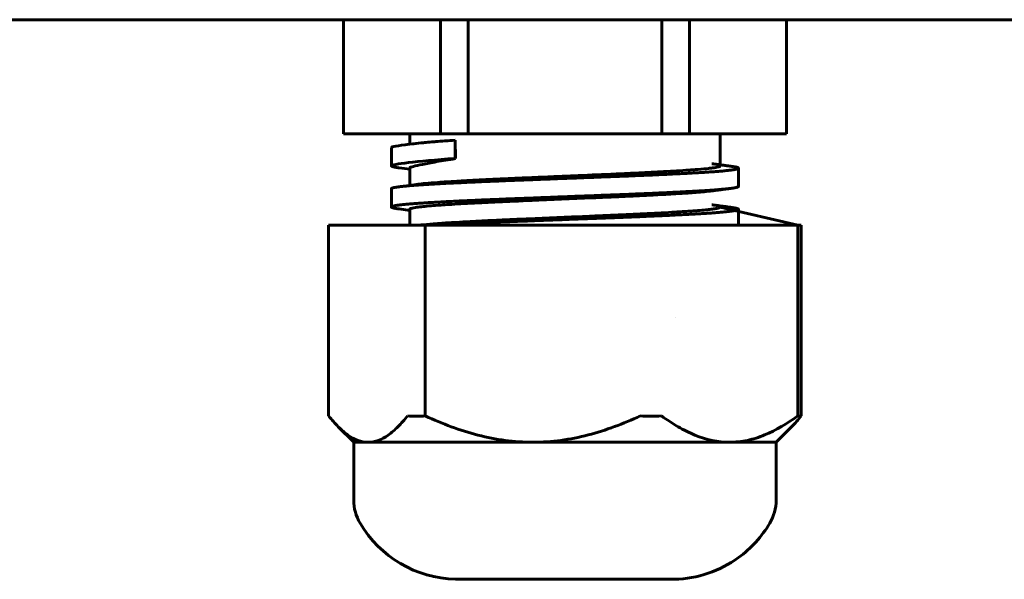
# Model space of a CAD drawing. Header units: millimetres. Extents: x -86 to 78, y -44 to 70.
# Tile 2 of 8: x -43 to 0, y -44 to -20. Entities that reach past the tile are written whole.
import ezdxf

# ---------------------------------------------------------------- set-up
doc = ezdxf.new("R2010")
doc.units = ezdxf.units.MM
doc.linetypes.add('K5LT_BASIC', pattern=[0])

msp = doc.modelspace()

# ---------------------------------------------------------------- linework, layer by layer
at = {"color": 150, "linetype": 'K5LT_BASIC', "lineweight": 60, "true_color": 0x0080ff}
for p, q in [((-55.67, -19.936), (47.33, -19.936)), ((-28.87, -24.936), (-28.87, -19.936)), ((-24.626, -24.936), (-24.626, -19.936)), ((-23.414, -24.936), (-23.414, -19.936)), ((-14.927, -24.936), (-14.927, -19.936)), ((-13.714, -24.936), (-13.714, -19.936)), ((-9.471, -24.936), (-9.471, -19.936)), ((-25.97, -24.936), (-28.87, -24.936)), ((-25.97, -25.388), (-25.97, -24.936)), ((-24.626, -24.936), (-25.97, -24.936)), ((-24.626, -24.936), (-23.414, -24.936)), ((-14.927, -24.936), (-23.414, -24.936)), ((-14.927, -24.936), (-13.714, -24.936)), ((-9.471, -24.936), (-13.714, -24.936)), ((-12.37, -26.336), (-12.37, -24.936)), ((-25.97, -25.388), (-25.989, -25.39)), ((-25.482, -25.332), (-25.97, -25.388)), ((-23.981, -25.211), (-23.985, -26.009)), ((-23.981, -25.211), (-23.964, -26.017)), ((-26.77, -25.536), (-26.77, -25.575)), ((-26.77, -25.536), (-26.77, -25.575)), ((-26.77, -25.536), (-26.77, -25.575)), ((-26.77, -25.575), (-26.77, -26.335)), ((-26.77, -25.575), (-26.77, -26.335)), ((-23.985, -26.009), (-23.964, -26.017)), ((-26.437, -26.421), (-25.97, -26.482)), ((-25.97, -26.482), (-25.97, -26.433)), ((-25.97, -27.189), (-25.97, -26.482)), ((-11.57, -26.436), (-11.57, -27.236)), ((-25.603, -27.141), (-25.97, -27.189)), ((-26.77, -27.336), (-26.77, -28.136)), ((-25.97, -27.189), (-26.437, -27.251)), ((-26.437, -28.221), (-25.97, -28.282)), ((-25.97, -28.282), (-25.97, -28.236)), ((-25.97, -28.989), (-25.97, -28.282)), ((-8.975, -28.936), (-12.37, -28.136)), ((-11.57, -28.236), (-11.57, -28.936)), ((-26.065, -28.936), (-29.518, -28.936)), ((-29.518, -37.281), (-29.518, -28.936)), ((-26.065, -28.936), (-25.285, -28.936)), ((-25.285, -37.281), (-25.285, -28.936)), ((-15.869, -28.936), (-25.285, -28.936)), ((-15.869, -28.936), (-8.823, -28.936)), ((-8.975, -37.281), (-8.975, -28.936)), ((-8.975, -28.936), (-8.823, -28.936)), ((-8.823, -37.281), (-8.823, -28.936)), ((-14.309, -32.957), (-14.309, -32.957)), ((-28.42, -38.436), (-29.095, -37.761)), ((-9.92, -38.436), (-9.245, -37.761)), ((-28.42, -38.436), (-28.42, -40.963)), ((-27.791, -38.436), (-28.42, -38.436)), ((-20.577, -38.436), (-27.791, -38.436)), ((-11.956, -38.436), (-20.577, -38.436)), ((-9.92, -38.436), (-11.956, -38.436)), ((-9.92, -38.436), (-9.92, -40.963)), ((-23.97, -44.436), (-14.37, -44.436))]:
    msp.add_line(p, q, dxfattribs=at)
for centre, radius, start, end in [((-26.42, -40.963), 2, 180, 210.5577), ((-11.92, -40.963), 2, 329.4423, 0), ((-23.837, -39.437), 5, 210.5577, 268.4717), ((-14.504, -39.437), 5, 305.9211, 329.4423), ((-14.504, -39.437), 5, 271.5283, 305.9211)]:
    msp.add_arc(centre, radius, start, end, dxfattribs=at)
for centre, major_axis, start_param, end_param in [((-21.232, -25.239), (-5.538, -0.297), 5.743401, 6.281233), ((-21.232, -25.239), (-5.538, -0.297), -0.540552, -0.539784), ((-21.232, -25.239), (-5.538, -0.297), -1.053414, -0.540552), ((-21.19, -26.035), (-5.581, -0.3), 5.234984, 6.27602), ((-21.19, -26.035), (-5.581, -0.3), -0.007165, -0.001952), ((-21.19, -26.035), (-5.581, -0.3), 6.281233, 6.286447), ((-21.182, -26.178), (-4.789, -0.257), -0.008787, -0.001961), ((-21.182, -26.178), (-4.789, -0.257), 6.281224, 6.288069), ((-21.182, -26.178), (-4.789, -0.257), -0.041494, -0.008787)]:
    msp.add_ellipse(centre, major_axis=major_axis, ratio=0.03637, start_param=start_param, end_param=end_param, dxfattribs=at)
for points, knots in [([(-25.482, -25.332), (-25.472, -25.331), (-25.463, -25.33), (-25.284, -25.31), (-25.076, -25.291), (-24.58, -25.251), (-24.297, -25.231), (-23.981, -25.211)], [0.4857475, 0.4857475, 0.4857475, 0.4857475, 0.5, 0.5, 0.75, 0.75, 1, 1, 1, 1]), ([(-23.964, -26.017), (-24.269, -26.064), (-24.542, -26.109), (-25.025, -26.193), (-25.234, -26.233), (-25.574, -26.303), (-25.707, -26.334), (-25.897, -26.388), (-25.953, -26.41), (-25.967, -26.427)], [0, 0, 0, 0, 0.25, 0.25, 0.5, 0.5, 0.75, 0.75, 1, 1, 1, 1]), ([(-12.737, -26.241), (-12.709, -26.245), (-12.681, -26.249), (-12.603, -26.259), (-12.553, -26.265), (-12.448, -26.279), (-12.392, -26.287), (-12.281, -26.301), (-12.226, -26.308), (-12.114, -26.323), (-12.059, -26.33), (-11.972, -26.342), (-11.94, -26.346), (-11.907, -26.35), (-11.905, -26.35), (-11.904, -26.351)], [0, 0, 0, 0, 1.838936, 1.838936, 5.057075, 5.057075, 8.657075, 8.657075, 12.257075, 12.257075, 15.857075, 15.857075, 17.912169, 17.912169, 18, 18, 18, 18]), ([(-12.884, -26.448), (-13.013, -26.462), (-13.228, -26.483), (-13.513, -26.505), (-13.651, -26.514), (-13.876, -26.53), (-14.254, -26.554), (-14.754, -26.583), (-15.192, -26.607), (-15.668, -26.631), (-16.266, -26.66), (-16.81, -26.685), (-17.638, -26.72), (-18.568, -26.76), (-19.832, -26.814), (-20.59, -26.846), (-21.139, -26.87), (-21.623, -26.891), (-22.314, -26.922), (-23.098, -26.961), (-23.744, -26.997), (-24.246, -27.027), (-24.555, -27.048), (-24.911, -27.072), (-25.267, -27.102), (-25.511, -27.129), (-25.603, -27.141)], [0, 0, 0, 0, 1.66168, 2.350207, 2.594698, 2.842701, 4.214495, 5.452155, 6.1927, 6.934102, 8.275473, 9.533806, 9.812516, 12.558903, 14.147759, 16.020814, 16.330514, 16.953881, 18.522889, 20.028261, 21.464707, 22.603075, 23.557579, 23.870362, 25.599079, 27, 27, 27, 27]), ([(-12.37, -26.336), (-12.37, -26.344), (-12.389, -26.36), (-12.46, -26.383), (-12.562, -26.405), (-12.701, -26.426), (-12.819, -26.441), (-12.884, -26.448)], [0, 0, 0, 0, 1.926214, 3.421227, 4.949277, 6.483416, 8, 8, 8, 8]), ([(-12.737, -27.43), (-12.832, -27.443), (-13.04, -27.466), (-13.339, -27.491), (-13.585, -27.51), (-13.859, -27.529), (-14.257, -27.554), (-14.746, -27.583), (-15.31, -27.613), (-15.967, -27.646), (-16.546, -27.673), (-16.962, -27.691), (-17.32, -27.706), (-18.493, -27.757), (-19.785, -27.812), (-20.888, -27.859), (-21.178, -27.872), (-21.607, -27.89), (-22.162, -27.915), (-22.75, -27.944), (-23.243, -27.969), (-23.734, -27.996), (-24.217, -28.025), (-24.536, -28.046), (-24.838, -28.067), (-25.138, -28.091), (-25.473, -28.124), (-25.708, -28.154), (-25.876, -28.186), (-25.956, -28.212), (-25.97, -28.229), (-25.97, -28.236)], [0, 0, 0, 0, 1.469935, 2.709327, 3.046373, 3.718345, 5.053852, 6.085959, 7.074615, 8.639305, 9.949506, 10.258779, 10.863274, 11.840341, 16.324179, 17.224391, 17.532377, 17.841852, 19.487307, 20.546418, 21.239219, 22.476007, 23.707163, 24.678956, 25.001418, 26.281649, 27.519376, 28.880127, 29.866986, 31.203376, 32, 32, 32, 32]), ([(-11.904, -27.321), (-11.932, -27.324), (-11.96, -27.328), (-12.036, -27.338), (-12.085, -27.344), (-12.189, -27.358), (-12.244, -27.365), (-12.356, -27.38), (-12.411, -27.387), (-12.522, -27.402), (-12.578, -27.409), (-12.667, -27.421), (-12.7, -27.425), (-12.735, -27.43), (-12.736, -27.43), (-12.737, -27.43)], [0, 0, 0, 0, 1.800049, 1.800049, 4.950134, 4.950134, 8.550134, 8.550134, 12.150134, 12.150134, 15.750134, 15.750134, 17.912147, 17.912147, 18, 18, 18, 18]), ([(-12.37, -28.136), (-12.37, -28.148), (-12.406, -28.17), (-12.55, -28.203), (-12.748, -28.233), (-13.011, -28.263), (-13.302, -28.289), (-13.577, -28.309), (-13.806, -28.325), (-14.04, -28.34), (-14.419, -28.364), (-14.924, -28.393), (-15.604, -28.428), (-16.21, -28.458), (-16.67, -28.478), (-16.96, -28.491), (-17.356, -28.508), (-18.532, -28.558), (-19.822, -28.614), (-20.888, -28.659), (-21.178, -28.672), (-21.607, -28.69), (-22.222, -28.718), (-22.869, -28.75), (-23.43, -28.779), (-24.007, -28.812), (-24.458, -28.841), (-24.83, -28.867), (-25.183, -28.894), (-25.433, -28.92), (-25.562, -28.936)], [0, 0, 0, 0, 1.451052, 2.650062, 3.825072, 4.825399, 6.030521, 6.85687, 7.276223, 7.917122, 8.673071, 10.005167, 11.223784, 12.743368, 13.361258, 13.663844, 14.254887, 15.397372, 19.581801, 20.459646, 20.759983, 21.061774, 22.666342, 24.020553, 24.732666, 26.04939, 27.761858, 28.083967, 29.161001, 31, 31, 31, 31]), ([(-12.737, -28.041), (-12.709, -28.045), (-12.681, -28.049), (-12.603, -28.059), (-12.553, -28.065), (-12.448, -28.079), (-12.392, -28.087), (-12.281, -28.101), (-12.226, -28.108), (-12.114, -28.123), (-12.059, -28.13), (-11.972, -28.142), (-11.94, -28.146), (-11.907, -28.15), (-11.905, -28.15), (-11.904, -28.151)], [0, 0, 0, 0, 1.838936, 1.838936, 5.057075, 5.057075, 8.657075, 8.657075, 12.257075, 12.257075, 15.857075, 15.857075, 17.912169, 17.912169, 18, 18, 18, 18]), ([(-26.065, -37.281), (-26.2, -37.452), (-26.338, -37.61), (-26.62, -37.894), (-26.763, -38.018), (-27.195, -38.322), (-27.49, -38.436), (-27.791, -38.436)], [0, 0, 0, 0, 0.25, 0.25, 0.5, 0.5, 1, 1, 1, 1]), ([(-20.577, -38.436), (-21.394, -38.436), (-22.193, -38.324), (-23.372, -38.021), (-23.762, -37.897), (-24.533, -37.613), (-24.912, -37.454), (-25.285, -37.281)], [0, 0, 0, 0, 0.5, 0.5, 0.75, 0.75, 1, 1, 1, 1]), ([(-15.869, -37.281), (-16.615, -37.626), (-17.375, -37.915), (-18.549, -38.219), (-18.946, -38.298), (-19.754, -38.407), (-20.169, -38.436), (-20.577, -38.436)], [0, 0, 0, 0, 0.5, 0.5, 0.75, 0.75, 1, 1, 1, 1]), ([(-11.956, -38.436), (-12.473, -38.436), (-12.979, -38.324), (-13.726, -38.021), (-13.973, -37.897), (-14.461, -37.613), (-14.701, -37.454), (-14.937, -37.281)], [0, 0, 0, 0, 0.5, 0.5, 0.75, 0.75, 1, 1, 1, 1]), ([(-8.975, -37.281), (-9.447, -37.626), (-9.928, -37.915), (-10.672, -38.219), (-10.923, -38.298), (-11.435, -38.407), (-11.698, -38.436), (-11.956, -38.436)], [0, 0, 0, 0, 0.5, 0.5, 0.75, 0.75, 1, 1, 1, 1]), ([(-9.245, -37.761), (-9.242, -37.758), (-9.24, -37.755), (-9.096, -37.61), (-8.958, -37.452), (-8.823, -37.281)], [0.7448761, 0.7448761, 0.7448761, 0.7448761, 0.75, 0.75, 1, 1, 1, 1]), ([(-27.791, -38.436), (-28.093, -38.436), (-28.388, -38.322), (-28.817, -38.02), (-28.957, -37.899), (-29.095, -37.76)], [0, 0, 0, 0, 0.5, 0.5, 0.7452736, 0.7452736, 0.7452736, 0.7452736])]:
    msp.add_open_spline(points, degree=3, knots=knots, dxfattribs=at)
for points, weights in [([(-26.77, -26.336), (-26.77, -26.377), (-26.437, -26.421)], [1, 0.976820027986, 0.975596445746]), ([(-11.904, -26.351), (-11.57, -26.394), (-11.57, -26.436)], [0.975596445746, 0.976820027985, 1]), ([(-26.437, -27.251), (-26.77, -27.294), (-26.77, -27.336)], [0.975596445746, 0.976820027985, 1]), ([(-11.57, -27.236), (-11.57, -27.277), (-11.904, -27.321)], [1, 0.97682002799, 0.975596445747]), ([(-26.77, -28.136), (-26.77, -28.177), (-26.437, -28.221)], [1, 0.976820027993, 0.975596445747]), ([(-11.904, -28.151), (-11.57, -28.194), (-11.57, -28.236)], [0.975596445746, 0.976820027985, 1])]:
    msp.add_rational_spline(points, weights, degree=2, dxfattribs=at)
for points, weights, knots in [([(-11.57, -26.436), (-11.57, -26.526), (-13.022, -26.616), (-14.473, -26.706), (-16.822, -26.796), (-19.17, -26.886), (-21.519, -26.976), (-23.867, -27.066), (-25.319, -27.156), (-26.065, -27.202), (-26.437, -27.251)], [1, 0.951056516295, 1, 0.951056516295, 1, 0.951056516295, 1, 0.951056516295, 1, 0.97423648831, 0.975596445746], [0.1428571, 0.1428571, 0.1428571, 0.1714286, 0.1714286, 0.2, 0.2, 0.2285714, 0.2285714, 0.2571429, 0.2571429, 0.2721827, 0.2721827, 0.2721827]), ([(-11.904, -27.321), (-12.276, -27.369), (-13.022, -27.416), (-14.473, -27.506), (-16.822, -27.596), (-19.17, -27.686), (-21.519, -27.776), (-23.867, -27.866), (-25.319, -27.956), (-26.77, -28.046), (-26.77, -28.136)], [0.975596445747, 0.974236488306, 1, 0.951056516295, 1, 0.951056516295, 1, 0.951056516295, 1, 0.951056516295, 1], [0.1563888, 0.1563888, 0.1563888, 0.1714286, 0.1714286, 0.2, 0.2, 0.2285714, 0.2285714, 0.2571429, 0.2571429, 0.2857143, 0.2857143, 0.2857143]), ([(-11.57, -28.236), (-11.57, -28.326), (-13.022, -28.416), (-14.473, -28.506), (-16.822, -28.596), (-19.17, -28.686), (-21.519, -28.776), (-23.585, -28.855), (-24.984, -28.936)], [1, 0.951056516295, 1, 0.951056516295, 1, 0.951056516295, 1, 0.956684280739, 0.990038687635], [0.4285714, 0.4285714, 0.4285714, 0.4571429, 0.4571429, 0.4857143, 0.4857143, 0.5142857, 0.5142857, 0.5395719, 0.5395719, 0.5395719])]:
    msp.add_rational_spline(points, weights, degree=2, knots=knots, dxfattribs=at)
for points in [[(-29.095, -37.76), (-29.239, -37.617), (-29.38, -37.455), (-29.518, -37.281)], [(-25.285, -37.281), (-25.545, -37.297), (-25.805, -37.297), (-26.065, -37.281)], [(-14.937, -37.281), (-15.247, -37.297), (-15.56, -37.297), (-15.869, -37.281)], [(-8.823, -37.281), (-8.874, -37.297), (-8.924, -37.297), (-8.975, -37.281)]]:
    msp.add_open_spline(points, degree=3, dxfattribs=at)

doc.saveas('drawing.dxf')
